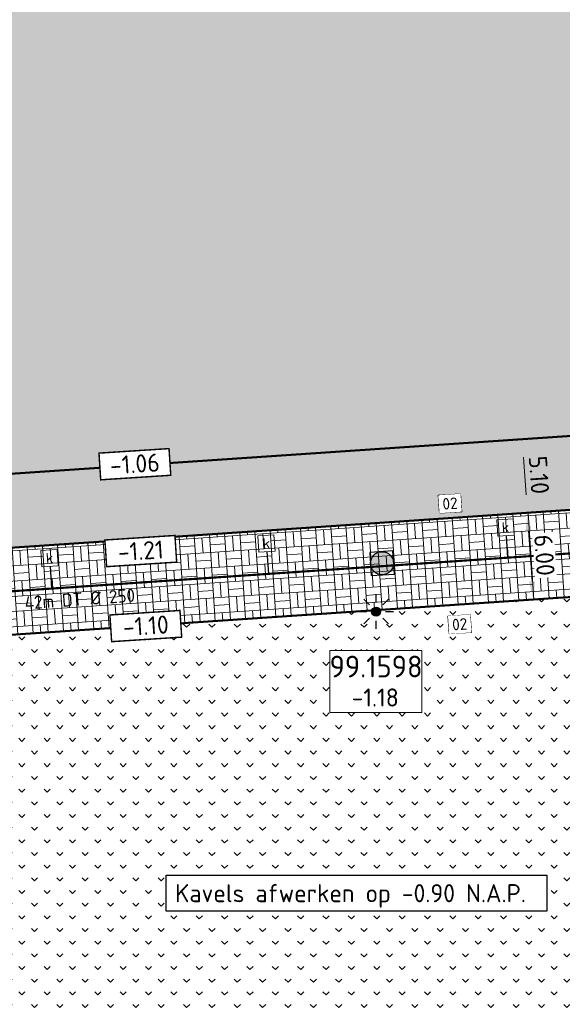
# Model space of a CAD drawing. Header units: metres. Extents: x 240159 to 241664, y 578380 to 583939.
# Tile 51 of 71: x 240701 to 240739, y 583572 to 583639. Entities that reach past the tile are written whole.
import ezdxf
from ezdxf.enums import TextEntityAlignment as Align

# ---------------------------------------------------------------- set-up
doc = ezdxf.new("R2010")
doc.units = ezdxf.units.M
doc.set_wipeout_variables(frame=1)
doc.linetypes.add('RI-HWA_HUISAANSLUITING', pattern=[4.8, 3, -1.8])
for name, color, linetype, lineweight in [('N-AL-HOOGTELABEL-S', 7, 'Continuous', 13), ('N-GV-GR-BOLLEN-A', 92, 'Continuous', 9), ('N-WE-IE-MEUBILAIR_WEGMEUBILAIR_LICHTMAST_MET_PASTEGEL-S', 7, 'Continuous', 25), ('N-WE-RI-BOB-T', 7, 'Continuous', 13), ('N-WE-RI-MATERIAAL_DIAMETER_LENGTE-T', 7, 'Continuous', 13), ('N-WE-VH-KANTOPSLUITING_BANDNUMMER-S', 7, 'Continuous', 13), ('N-WE-VH-KANTVERHARDING-GD', 4, 'Continuous', 50), ('N-WE-VH-VERHARDING_ASFALT_DEKLAAG-A', 252, 'Continuous', 18), ('N-WE-VH-VERHARDING_BETONSTRAATSTEEN_KEIFORMAAT_GRIJS-A', 251, 'Continuous', 9), ('N-WE-VH-VERHARDING_HALFVERHARDING-A', 234, 'Continuous', 9), ('X-XX-AL-REFERENTIE-M', 7, 'Continuous', 18), ('X-XX-AL-VERWIJZING-T25', 7, 'Continuous', 25)]:
    doc.layers.add(name, color=color, linetype=linetype, lineweight=lineweight)
for name, color, linetype, lineweight, true_color in [('N-WE-RI-HWA_HUISAANSLUITING_PVC_125-G', 150, 'RI-HWA_HUISAANSLUITING', 25, 0x007fff), ('N-WE-RI-HWA_KOLK-S', 150, 'Continuous', 25, 0x007fff), ('N-WE-RI-HWA_LEIDINGINFO-S', 150, 'Continuous', 13, 0x007fff), ('N-WE-RI-HWA_PUTNUMMER-S', 150, 'Continuous', 13, 0x007fff), ('N-WE-RI-HWA_RIOOLPUT-S', 150, 'Continuous', 13, 0x007fff), ('N-WE-RI-HWA_TRANSPORTLEIDING_BETON_500-G', 150, 'Continuous', 20, 0x007fff)]:
    doc.layers.add(name, color=color, linetype=linetype, lineweight=lineweight, true_color=true_color)
doc.styles.add('NLCS-ISO', font='NLCS-ISO.ttf')
doc.styles.add('NLCS-ISO-ANNOTATIEF-T25', font='NLCS-ISO.ttf', dxfattribs={"height": 2.5})
doc.styles.add('NLCS-ISO-M1000-T25', font='NLCS-ISO.ttf', dxfattribs={"height": 2.5})
doc.dimstyles.new('NLCS-ANNOTATIEF-T25-PIJL_L2_H1', dxfattribs={"dimtxt": 2.5, "dimasz": 2.5, "dimexe": 2, "dimexo": 2, "dimgap": 0.7, "dimtad": 1, "dimzin": 0, "dimdsep": 46, "dimtxsty": 'NLCS-ISO-ANNOTATIEF-T25', "dimcen": 0, "dimdle": 2, "dimclrd": 256, "dimclre": 256, "dimclrt": 256, "dimadec": 1, "dimazin": 0, "dimtfac": 1, "dimtdec": 3, "dimtofl": 0, "dimtmove": 0, "dimatfit": 3, "dimfxl": 2, "dimfxlon": 1, "dimtfillclr": 256, "dimtolj": 1, "dimtzin": 0, "dimlwd": -1, "dimlwe": -1, "dimarcsym": 0})
pattern_1 = [(45, (0, 0), (-0.8749916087, 0.8749916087), [0.3, -0.937425]), (135, (0, 0), (-0.8749916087, -0.8749916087), [0.3, -0.937425])]

# ---------------------------------------------------------------- blocks, each defined once
blk = doc.blocks.new('N-SRI-PUT_HWA-SO')
h = blk.add_hatch(color=256)
h.dxf.hatch_style = 1
h.paths.add_polyline_path([(-2, 0, 1), (2, 0, 1)])
at = {"lineweight": -3, "flags": 128}
blk.add_lwpolyline([(-2, -2), (2, -2), (2, 2), (-2, 2)], close=True, dxfattribs=at)
at = {"lineweight": -3}
blk.add_circle((0, 0), 2, dxfattribs=at)
blk = doc.blocks.new('SRI-PUTNUMMER-SO')
blk.add_wipeout([(-18.26, 4.25), (-5.56, 4.25), (-5.56, -4.29), (-18.26, -4.29)])
blk.add_lwpolyline([(-18.26, 4.25), (-5.56, 4.25), (-5.56, -4.29), (-18.26, -4.29)], close=True)
at = {"ltscale": 0.1, "style": 'NLCS-ISO'}
blk.add_attdef('PUTNR', text='', height=3.5, dxfattribs=at).set_placement((-11.88, 2.06), align=Align.MIDDLE_CENTER)
blk.add_attdef('PUTHGT_001', (-15.76, -3.47), '', height=2.5, dxfattribs=at)
blk = doc.blocks.new('N-SIE-WEG_LICHTMAST_SPOT-SO')
h = blk.add_hatch(color=256)
edge = h.paths.add_edge_path()
edge.add_arc((0, 0), 0.77, 0, 360)
for p, q in [((-2.12, 2.12), (-1.15, 1.15)), ((0, 1.62), (0, 3)), ((1.15, 1.15), (2.12, 2.12)), ((-3, 0), (-1.62, 0)), ((-2.12, -2.12), (-1.15, -1.15)), ((0, -3), (0, -1.62)), ((1.15, -1.15), (2.12, -2.12)), ((1.62, 0), (3, 0))]:
    blk.add_line(p, q)
blk.add_circle((0, 0), 0.77)
at = {"style": 'NLCS-ISO'}
blk.add_attdef('TYPE', text='', height=1.8, dxfattribs=at).set_placement((0, 3), align=Align.BOTTOM_CENTER)
blk = doc.blocks.new('N_lichtmast')
blk.add_blockref('N-SIE-WEG_LICHTMAST_SPOT-SO', (0, 0))
blk = doc.blocks.new('SRI-KOLK-SO')
at = {"color": 0, "linetype": 'ByBlock', "lineweight": 18}
blk.add_lwpolyline([(-1.125, -1.125), (1.125, -1.125), (1.125, 1.125), (-1.125, 1.125)], close=True, dxfattribs=at)
at = {"color": 0, "linetype": 'ByBlock', "lineweight": 18, "style": 'NLCS-ISO'}
blk.add_text('k', height=1.5, dxfattribs=at).set_placement((0, 0), align=Align.MIDDLE_CENTER)
blk = doc.blocks.new('*U148')
at = {"layer": 'N-WE-RI-BOB-T', "color": 0, "style": 'NLCS-ISO'}
for tag, p in [('BOB_RECHTS', (78.17, 4.04)), ('BOB_LINKS', (-38.85, -4.45))]:
    blk.add_attdef(tag, text='', height=1.8, rotation=4.1524, dxfattribs=at).set_placement(p, align=Align.MIDDLE_CENTER)
at = {"layer": 'N-WE-RI-MATERIAAL_DIAMETER_LENGTE-T', "color": 0, "style": 'NLCS-ISO'}
blk.add_attdef('RIOOLINFO_001', (-11.56, -3.66), '', height=1.8, rotation=4.1524, dxfattribs=at)
blk = doc.blocks.new('SAL-HOOGTELABEL_AANLEG-SO')
blk.add_wipeout([(-4.84, 1.8), (4.85, 1.8), (4.85, -1.89), (-4.84, -1.89)])
at = {"const_width": 0.2}
blk.add_lwpolyline([(-4.84, 1.8), (4.85, 1.8), (4.85, -1.89), (-4.84, -1.89)], close=True, dxfattribs=at)
at = {"style": 'NLCS-ISO'}
blk.add_attdef('HOOGTE', text='', height=2, dxfattribs=at).set_placement((0, 0), align=Align.MIDDLE_CENTER)
blk = doc.blocks.new('*D233')
at = {"layer": 'Defpoints', "color": 0, "transparency": 16777216}
for p in [(240736.342, 583605.437), (240737.506, 583605.516), (240737.911, 583599.53)]:
    blk.add_point(p, dxfattribs=at)
at = {"layer": 'X-XX-AL-REFERENTIE-M', "transparency": 16777216}
for p, q in [((240736.508, 583605.449), (240735.344, 583605.37)), ((240736.663, 583600.698), (240736.426, 583604.19)), ((240736.914, 583599.462), (240735.75, 583599.383))]:
    blk.add_line(p, q, dxfattribs=at)
for points in [[(240736.634, 583604.204), (240736.218, 583604.176), (240736.342, 583605.437)], [(240736.871, 583600.712), (240736.455, 583600.684), (240736.747, 583599.451)]]:
    blk.add_solid(points, dxfattribs=at)
at = {"layer": 'X-XX-AL-REFERENTIE-M', "transparency": 16777216, "insert": (240737.517, 583602.51), "char_height": 1.25, "attachment_point": 5, "rotation": 273.87749, "style": 'NLCS-ISO-ANNOTATIEF-T25', "bg_fill": 3, "box_fill_scale": 1.1, "bg_fill_color": 256, "bg_fill_true_color": 13158600, "bg_fill_transparency": 0}
blk.add_mtext('\\A1;6.00', dxfattribs=at)
blk = doc.blocks.new('*D232')
at = {"layer": 'Defpoints', "color": 0, "transparency": 16777216}
for p in [(240735.122, 583610.466), (240735.997, 583610.526), (240737.506, 583605.516)]:
    blk.add_point(p, dxfattribs=at)
at = {"layer": 'X-XX-AL-REFERENTIE-M', "transparency": 16777216}
for p, q in [((240735.997, 583610.526), (240736.994, 583610.593)), ((240736.257, 583606.684), (240736.081, 583609.278)), ((240736.508, 583605.449), (240735.344, 583605.37))]:
    blk.add_line(p, q, dxfattribs=at)
for points in [[(240736.289, 583609.293), (240735.873, 583609.264), (240735.997, 583610.526)], [(240736.465, 583606.698), (240736.049, 583606.67), (240736.342, 583605.437)]]:
    blk.add_solid(points, dxfattribs=at)
at = {"layer": 'X-XX-AL-REFERENTIE-M', "transparency": 16777216, "insert": (240737.142, 583608.047), "char_height": 1.25, "attachment_point": 5, "rotation": 273.87749, "style": 'NLCS-ISO-ANNOTATIEF-T25'}
blk.add_mtext('\\A1;5.10', dxfattribs=at)
blk = doc.blocks.new('*U246')
blk.add_lwpolyline([(-1.54, 0.76), (-1.54, 3.24), (1.54, 3.24), (1.54, 0.76)], close=True)
blk.add_wipeout([(-1.54, 0.76), (-1.54, 3.24), (1.54, 3.24), (1.54, 0.76)])
at = {"ltscale": 0.1, "style": 'NLCS-ISO'}
blk.add_attdef('NR', text='', height=1.6, dxfattribs=at).set_placement((0, 2), align=Align.MIDDLE_CENTER)

msp = doc.modelspace()

# ---------------------------------------------------------------- hatches: boundary and pattern name
at = {"layer": 'N-GV-GR-BOLLEN-A'}
h = msp.add_hatch(dxfattribs=at)
h.set_pattern_fill('AGR-BOLLEN', color=256, scale=0.5, pattern_type=2)
h.set_pattern_definition(pattern_1)
h.paths.add_polyline_path([(240686.474, 583735.503), (240748.725, 583739.722, -0.460694), (240763.66, 583724.475), (240761.251, 583697.29, 0.066949), (240762.114, 583678.259), (240765.893, 583657.375, -0.027843), (240768.68, 583634.896), (240773.404, 583565.204), (240779.941, 583574.402), (240778.573, 583636.488), (240794.946, 583725.789), (240796.591, 583769.562), (240796.764, 583773.057), (240793.275, 583772.783, -0.084188), (240757.188, 583776.178), (240741.334, 583780.426, 0.228324), (240682.712, 583765.292, -0.000854), (240659.229, 583745.644, -0.22007), (240596.227, 583728.709), (240513.155, 583743.564, 0.594048), (240482.46, 583699.445), (240488.768, 583688.3), (240507.69, 583654.865, -0.173814), (240514.477, 583598.584, -0.118522), (240502.533, 583574.041), (240526.377, 583548.37), (240523.712, 583587.68, -0.057678), (240524.325, 583600.551), (240529.022, 583629.153, 0.12265), (240527.101, 583652.738), (240518.082, 583679.469, -0.491873), (240530.436, 583697.965), (240589.679, 583701.98, 0.267474), (240599.665, 583708.673, -0.267474), (240611.311, 583716.476), (240665.692, 583720.162, 0.292007), (240674.317, 583726.529, -0.292007)])
h = msp.add_hatch(dxfattribs=at)
h.set_pattern_fill('AGR-BOLLEN', color=256, scale=0.5, pattern_type=2)
h.set_pattern_definition(pattern_1)
edge = h.paths.add_edge_path()
edge.add_line((240732.452, 583730.059), (240732.486, 583729.561))
edge.add_line((240732.486, 583729.561), (240727.996, 583729.256))
edge.add_line((240727.996, 583729.256), (240727.962, 583729.755))
edge.add_line((240727.962, 583729.755), (240688.511, 583727.081))
edge.add_arc((240688.883, 583721.594), 5.5, 93.87749, 188.04404)
edge.add_line((240683.437, 583720.824), (240684.56, 583712.882))
edge.add_line((240684.56, 583712.882), (240682.759, 583712.76))
edge.add_line((240682.759, 583712.76), (240680.395, 583712.599))
edge.add_line((240680.395, 583712.599), (240682.9, 583689.861))
edge.add_arc((240481.578, 583667.681), 202.54, 2.18588, 6.28712, ccw=False)
edge.add_line((240683.971, 583675.406), (240690.311, 583675.836))
edge.add_line((240690.311, 583675.836), (240690.921, 583671.367))
edge.add_line((240690.921, 583671.367), (240684.093, 583670.904))
edge.add_arc((240481.578, 583667.681), 202.54, -0.08011, 0.91182, ccw=False)
edge.add_line((240684.118, 583667.398), (240691.154, 583667.874))
edge.add_line((240691.154, 583667.874), (240691.157, 583663.364))
edge.add_line((240691.157, 583663.364), (240684.062, 583662.883))
edge.add_arc((240481.578, 583667.681), 202.54, 357.43384, 358.64277, ccw=False)
edge.add_arc((240881.177, 583649.772), 197.46, 177.43384, 180.41911)
edge.add_line((240683.723, 583648.327), (240691.02, 583648.822))
edge.add_line((240691.02, 583648.822), (240691.01, 583644.311))
edge.add_line((240691.01, 583644.311), (240683.807, 583643.823))
edge.add_arc((240881.177, 583649.772), 197.46, 181.72644, 187.6032)
edge.add_line((240685.453, 583623.645), (240687.642, 583607.248))
edge.add_line((240687.642, 583607.248), (240759.958, 583612.15))
edge.add_line((240759.958, 583612.15), (240757.845, 583643.336))
edge.add_line((240757.845, 583643.336), (240749.012, 583687.056))
edge.add_line((240749.012, 583687.056), (240755.236, 583724.829))
edge.add_arc((240749.81, 583725.723), 5.5, 350.64212, 453.87749)
edge.add_line((240749.438, 583731.211), (240732.452, 583730.059))
h = msp.add_hatch(dxfattribs=at)
h.set_pattern_fill('AGR-BOLLEN', color=256, scale=0.5, pattern_type=2)
h.set_pattern_definition(pattern_1)
h.paths.add_polyline_path([(240693.819, 583563.917), (240691.115, 583563.733), (240691.416, 583559.294), (240717.447, 583561.058), (240728.353, 583561.68), (240758.016, 583567.799), (240762.896, 583568.806), (240760.763, 583600.277), (240759.911, 583601.021), (240693.854, 583596.544), (240689.25, 583591.247), (240689.444, 583588.377), (240692.148, 583588.56)])
at = {"layer": 'N-WE-VH-VERHARDING_ASFALT_DEKLAAG-A'}
h = msp.add_hatch(dxfattribs=at)
h.set_pattern_fill('AVH-ASFALT', color=256, scale=0.5, pattern_type=2)
h.set_pattern_definition([(60, (0, 0), (-0.4330127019, 0.25), []), (120, (0, 0), (-0.4330127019, -0.25), [])])
edge = h.paths.add_edge_path()
edge.add_line((240767.256, 583566.003), (240762.614, 583634.485))
edge.add_arc((240565.606, 583621.132), 197.46, 3.87749, 10.25709)
edge.add_line((240759.91, 583656.293), (240756.131, 583677.176))
edge.add_arc((240832.432, 583690.983), 77.54, 174.93648, 190.25709, ccw=False)
edge.add_line((240755.195, 583697.827), (240757.603, 583725.012))
edge.add_arc((240749.675, 583725.714), 7.96, 354.93648, 453.87749)
edge.add_line((240749.136, 583733.656), (240686.885, 583729.437))
edge.add_arc((240687.423, 583721.495), 7.96, 93.87749, 186.28712)
edge.add_line((240679.511, 583720.623), (240682.9, 583689.861))
edge.add_arc((240481.578, 583667.681), 202.54, -2.56616, 6.28712, ccw=False)
edge.add_arc((240881.177, 583649.772), 197.46, 177.43384, 187.6032)
edge.add_line((240685.453, 583623.645), (240687.834, 583605.814))
edge.add_arc((240487.074, 583579.016), 202.54, 3.87749, 7.6032, ccw=False)
edge.add_line((240689.151, 583592.712), (240691.19, 583562.626))
edge.add_line((240691.19, 583562.626), (240686.121, 583562.282))
edge.add_line((240686.121, 583562.282), (240684.082, 583592.369))
edge.add_arc((240487.074, 583579.016), 197.46, 3.87749, 7.6032)
edge.add_line((240682.798, 583605.142), (240680.418, 583622.973))
edge.add_arc((240881.177, 583649.772), 202.54, 177.43384, 187.6032, ccw=False)
edge.add_arc((240481.578, 583667.681), 197.46, 357.43384, 366.28712)
edge.add_line((240677.851, 583689.305), (240675.678, 583709.023))
edge.add_arc((240669.754, 583708.37), 5.96, 6.28712, 93.87749)
edge.add_line((240669.351, 583714.316), (240611.722, 583710.41))
edge.add_arc((240612.26, 583702.469), 7.96, 93.87749, 187.14666)
edge.add_line((240604.362, 583701.478), (240610.262, 583654.424))
edge.add_arc((240357.203, 583622.695), 255.04, 3.87749, 7.14666, ccw=False)
edge.add_line((240611.659, 583639.942), (240617.242, 583557.574))
edge.add_line((240617.242, 583557.574), (240612.174, 583557.23))
edge.add_line((240612.174, 583557.23), (240606.591, 583639.598))
edge.add_arc((240357.203, 583622.695), 249.96, 3.87749, 7.14666)
edge.add_line((240605.221, 583653.792), (240600.557, 583690.991))
edge.add_arc((240594.644, 583690.249), 5.96, 7.14666, 93.87749)
edge.add_line((240594.24, 583696.196), (240530.847, 583691.899))
edge.add_arc((240531.386, 583683.957), 7.96, 93.87749, 198.64281)
edge.add_line((240523.843, 583681.413), (240532.861, 583654.682))
edge.add_arc((240480.709, 583637.087), 55.04, -9.32679, 18.64281, ccw=False)
edge.add_line((240535.022, 583628.167), (240530.324, 583599.566))
edge.add_arc((240579.624, 583591.469), 49.96, 170.67321, 183.87749)
edge.add_line((240529.778, 583588.091), (240532.319, 583550.603))
edge.add_line((240532.319, 583550.603), (240527.251, 583550.26))
edge.add_arc((240521.311, 583549.843), 5.954, -29.81241, 4.01067, ccw=False)
edge.add_line((240526.477, 583546.883), (240523.712, 583587.68))
edge.add_arc((240579.624, 583591.469), 56.04, 170.67321, 183.87749, ccw=False)
edge.add_line((240524.325, 583600.551), (240529.022, 583629.153))
edge.add_arc((240480.709, 583637.087), 48.96, 350.67321, 378.64281)
edge.add_line((240527.101, 583652.738), (240518.082, 583679.469))
edge.add_arc((240531.386, 583683.957), 14.04, 93.87749, 198.64281, ccw=False)
edge.add_line((240530.436, 583697.965), (240589.679, 583701.98))
edge.add_arc((240588.865, 583713.993), 12.04, 273.87749, 333.77597)
edge.add_arc((240612.26, 583702.469), 14.04, 93.87749, 153.77597, ccw=False)
edge.add_line((240611.311, 583716.476), (240665.692, 583720.162))
edge.add_arc((240665.019, 583730.1), 9.96, 273.87749, 338.99028)
edge.add_arc((240687.423, 583721.495), 14.04, 93.87749, 158.99028, ccw=False)
edge.add_line((240686.474, 583735.503), (240748.725, 583739.722))
edge.add_arc((240749.675, 583725.714), 14.04, -5.06352, 93.87749, ccw=False)
edge.add_line((240763.66, 583724.475), (240761.251, 583697.29))
edge.add_arc((240832.432, 583690.983), 71.46, 174.93648, 190.25709)
edge.add_line((240762.114, 583678.259), (240765.893, 583657.375))
edge.add_arc((240565.606, 583621.132), 203.54, 3.87749, 10.25709, ccw=False)
edge.add_line((240768.68, 583634.896), (240773.73, 583560.394))
edge.add_arc((240780.413, 583564.719), 7.96, 183.87749, 212.90677, ccw=False)
edge.add_line((240772.471, 583564.18), (240772.324, 583566.347))
edge.add_line((240772.324, 583566.347), (240767.256, 583566.003))
at = {"layer": 'N-WE-VH-VERHARDING_BETONSTRAATSTEEN_KEIFORMAAT_GRIJS-A'}
h = msp.add_hatch(dxfattribs=at)
h.set_pattern_fill('AVH-BSS_KEIFORMAAT_BLOK', color=256, scale=5, angle=363.87749, pattern_type=2)
h.set_pattern_definition([(3.87749384, (0, 0), (-0.071004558, 1.0475964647), []), (3.87749384, (-0.0355, 0.5238), (0.9765919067, 1.1186010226), [1.05, -1.05]), (93.87749384, (0, 0), (-1.0475964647, -0.071004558), []), (93.87749384, (-0.5238, -0.0355), (-1.1186010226, 0.9765919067), [1.05, -1.05])])
h.paths.add_polyline_path([(240720.744, 583604.38), (240695.801, 583602.689), (240692.953, 583602.496), (240687.704, 583606.786), (240687.834, 583605.814, -0.016258), (240689.151, 583592.712), (240689.25, 583591.247), (240693.854, 583596.544), (240759.911, 583601.021), (240765.195, 583596.408), (240764.118, 583612.288), (240759.91, 583607.007), (240757.16, 583606.848), (240732.218, 583605.158)])
at = {"layer": 'N-WE-VH-VERHARDING_HALFVERHARDING-A'}
h = msp.add_hatch(dxfattribs=at)
h.set_pattern_fill('AVH-HALFVERHARDING', color=256, scale=0.25, pattern_type=2)
h.set_pattern_definition([(50, (0, 0), (1.7931504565, -0.1568803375), [0.1875, -2.0625]), (355, (0, 0), (-0.346878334, 1.880480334), [0.15, -1.65]), (100.4514, (0.1494, -0.013), (1.4462734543, 1.723598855), [0.159350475, -1.75285528]), (46.1842, (0, 0.5), (2.6681026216, -0.413797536), [0.28125, -3.09375]), (96.6356, (0.2223, 0.4655), (2.336656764, 2.435294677), [0.23902572, -2.6292825]), (351.1842, (0, 0.5), (2.336654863, 2.435296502), [0.225, -2.475]), (21, (0.25, 0.375), (1.4922676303, -1.0065472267), [0.1875, -2.0625]), (326, (0.25, 0.375), (0.60828833, 1.8128751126), [0.15, -1.65]), (71.4514, (0.3744, 0.2911), (2.1005565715, 0.806326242), [0.159350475, -1.75285528]), (37.5, (0, 0), (0.0303996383, 0.8322346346), [0, -1.63, 0, -1.675, 0, -1.65625]), (7.5, (0, 0), (0.6576738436, 0.9860292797), [0, -0.955, 0, -1.5925, 0, -0.63125]), (327.5, (-0.5575, 0), (1.3345560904, -0.05638717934), [0, -0.625, 0, -1.95, 0, -2.5875]), (317.5, (-0.8075, 0), (1.4579654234, 0.2502624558), [0, -0.8125, 0, -1.295, 0, -1.8375])])
h.paths.add_polyline_path([(240757.16, 583606.848), (240757.26, 583606.854), (240756.915, 583611.943), (240695.356, 583607.771), (240695.701, 583602.683), (240695.801, 583602.689), (240720.744, 583604.38), (240732.218, 583605.158)])

# ---------------------------------------------------------------- linework, layer by layer
at = {"layer": 'N-WE-RI-HWA_HUISAANSLUITING_PVC_125-G'}
for p, q in [((240734.867, 583603.861), (240734.971, 583602.337)), ((240718.363, 583602.759), (240718.467, 583601.219)), ((240703.397, 583601.744), (240703.501, 583600.205))]:
    msp.add_line(p, q, dxfattribs=at)
at = {"layer": 'N-WE-RI-HWA_TRANSPORTLEIDING_BETON_500-G', "const_width": 0.15, "flags": 128}
msp.add_lwpolyline([(240531.162, 583588.524), (240763.25, 583604.254)], dxfattribs=at)
at = {"layer": 'N-WE-VH-KANTVERHARDING-GD', "ltscale": 0.1}
msp.add_line((240687.642, 583607.248), (240764.109, 583612.431), dxfattribs=at)
msp.add_lwpolyline([(240687.658, 583606.823), (240692.953, 583602.496), (240695.801, 583602.689), (240720.744, 583604.38), (240732.218, 583605.158), (240757.16, 583606.848), (240759.91, 583607.007), (240764.118, 583612.288)], dxfattribs=at)
at = {"layer": 'N-WE-VH-KANTVERHARDING-GD', "ltscale": 0.1, "flags": 128}
msp.add_lwpolyline([(240689.205, 583591.195), (240693.854, 583596.544), (240759.911, 583601.021), (240759.911, 583601.021), (240765.195, 583596.408)], dxfattribs=at)

# ---------------------------------------------------------------- block references
at = {"layer": 'N-WE-IE-MEUBILAIR_WEGMEUBILAIR_LICHTMAST_MET_PASTEGEL-S', "xscale": 0.4, "yscale": 0.4, "zscale": 0.4}
msp.add_blockref('N_lichtmast', (240725.896, 583598.616), dxfattribs=at)
at = {"layer": 'N-WE-RI-HWA_KOLK-S', "xscale": 0.5, "yscale": 0.5, "zscale": 0.5, "rotation": 3.877493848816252}
for p in [(240734.829, 583604.422), (240718.325, 583603.32), (240703.359, 583602.306)]:
    msp.add_blockref('SRI-KOLK-SO', p, dxfattribs=at)
at = {"layer": 'N-WE-RI-HWA_LEIDINGINFO-S'}
ref = msp.add_blockref('*U148', (240705.52, 583600.442), dxfattribs=dict(at, xscale=0.5, yscale=0.5, zscale=0.5))
ref.add_attrib('RIOOLINFO_001', '42m DT %%C 250', (240701.672, 583598.753), dxfattribs={"layer": 'N-WE-RI-MATERIAAL_DIAMETER_LENGTE-T', "color": 0, "height": 0.9, "rotation": 4.15241, "style": 'NLCS-ISO'})
at = {"layer": 'N-WE-RI-HWA_RIOOLPUT-S', "xscale": 0.4, "yscale": 0.4, "zscale": 0.4, "rotation": 183.8774938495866}
msp.add_blockref('N-SRI-PUT_HWA-SO', (240726.307, 583601.951), dxfattribs=at)

# ---------------------------------------------------------------- next in the draw order: block references
at = {"layer": 'N-AL-HOOGTELABEL-S'}
ref = msp.add_blockref('SAL-HOOGTELABEL_AANLEG-SO', (240709.243, 583608.812), dxfattribs=dict(at, xscale=0.4999999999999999, yscale=0.4999999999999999, zscale=0.4999999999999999, rotation=3.700000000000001))
ref.add_attrib('HOOGTE', '-1.06', dxfattribs={"layer": '0', "height": 1.25, "rotation": 3.7, "style": 'NLCS-ISO-M1000-T25'}).set_placement((240709.243, 583608.812), align=Align.MIDDLE_CENTER)
ref = msp.add_blockref('SAL-HOOGTELABEL_AANLEG-SO', (240709.651, 583602.815), dxfattribs=dict(at, xscale=0.4999999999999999, yscale=0.4999999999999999, zscale=0.4999999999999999, rotation=3.700000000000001))
ref.add_attrib('HOOGTE', '-1.21', dxfattribs={"layer": '0', "height": 1.25, "rotation": 3.7, "style": 'NLCS-ISO-M1000-T25'}).set_placement((240709.651, 583602.815), align=Align.MIDDLE_CENTER)
ref = msp.add_blockref('SAL-HOOGTELABEL_AANLEG-SO', (240709.998, 583597.638), dxfattribs=dict(at, xscale=0.4999999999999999, yscale=0.4999999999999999, zscale=0.4999999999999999, rotation=3.700000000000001))
ref.add_attrib('HOOGTE', '-1.10', dxfattribs={"layer": '0', "height": 1.25, "rotation": 3.7, "style": 'NLCS-ISO-M1000-T25'}).set_placement((240709.998, 583597.638), align=Align.MIDDLE_CENTER)
at = {"layer": 'N-WE-RI-HWA_PUTNUMMER-S'}
ref = msp.add_blockref('SRI-PUTNUMMER-SO', (240731.836, 583593.793), dxfattribs=dict(at, xscale=0.5, yscale=0.5, zscale=0.5))
ref.add_attrib('PUTNR', '99.1598', dxfattribs={"layer": '0', "ltscale": 0.1, "height": 1.5, "style": 'NLCS-ISO'}).set_placement((240725.896, 583594.823), align=Align.MIDDLE_CENTER)
ref.add_attrib('PUTHGT_001', '-1.18', (240724.208, 583592.058), dxfattribs={"layer": '0', "ltscale": 0.1, "height": 1.25, "style": 'NLCS-ISO'})
at = {"layer": 'N-WE-VH-KANTOPSLUITING_BANDNUMMER-S', "xscale": 0.5, "yscale": 0.5, "zscale": 0.5, "rotation": 3.877493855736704}
for p in [(240731.067, 583605.08), (240731.737, 583596.744)]:
    msp.add_blockref('*U246', p, dxfattribs=at).add_auto_attribs({'NR': '02'})

# ---------------------------------------------------------------- next in the draw order: texts
at = {"layer": 'X-XX-AL-VERWIJZING-T25', "insert": (240712.024, 583579.799), "char_height": 1.25, "attachment_point": 1, "style": 'NLCS-ISO-ANNOTATIEF-T25', "bg_fill": 19, "box_fill_scale": 1.5, "bg_fill_color": 256, "bg_fill_transparency": 0}
msp.add_mtext_dynamic_manual_height_columns('Kavels afwerken op -0.90 N.A.P.', width=25.03189, gutter_width=6.25, heights=[0], dxfattribs=at)

# ---------------------------------------------------------------- next in the draw order: dimensions: what is measured, and where the dimension line sits
at = {"layer": 'X-XX-AL-REFERENTIE-M'}
dim = msp.add_aligned_dim(p1=(240737.911, 583599.53), p2=(240737.506, 583605.516), distance=1.167, dimstyle='NLCS-ANNOTATIEF-T25-PIJL_L2_H1', override={"dimtfill": 1}, dxfattribs=at)
dim.commit()
dim.dimension.update_dxf_attribs({"geometry": '*D233', "text_midpoint": (240737.517, 583602.51)})

# ---------------------------------------------------------------- next in the draw order: dimensions: what is measured, and where the dimension line sits
dim = msp.add_linear_dim(base=(240735.997, 583610.526), p1=(240737.506, 583605.516), p2=(240735.122, 583610.466), angle=273.87749, dimstyle='NLCS-ANNOTATIEF-T25-PIJL_L2_H1', dxfattribs=at)
dim.commit()
dim.dimension.update_dxf_attribs({"geometry": '*D232', "text_midpoint": (240737.142, 583608.047)})

doc.saveas('drawing.dxf')
